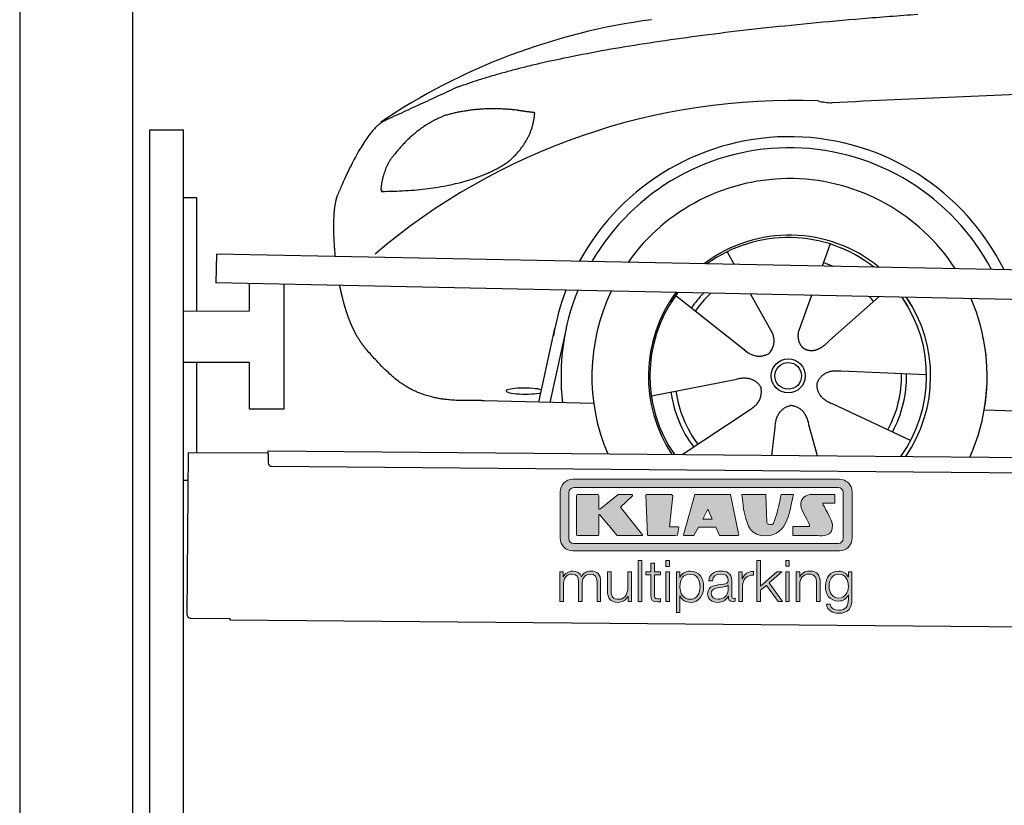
# Model space of a CAD drawing. Header units: millimetres. Extents: x -411 to 6777, y 0 to 6927.
# Tile 2 of 6: x 0 to 1744, y 4167 to 5557. Entities that reach past the tile are written whole.
import ezdxf

# ---------------------------------------------------------------- set-up
doc = ezdxf.new("R2010")
doc.units = ezdxf.units.MM
for name, color, linetype, lineweight in [('car', 10, 'Continuous', 25), ('Gebäude', 7, 'Continuous', 25), ('Logo', 7, 'Continuous', 25), ('Plattform', 7, 'Continuous', 25), ('Ständer hinten', 7, 'Continuous', 25)]:
    doc.layers.add(name, color=color, linetype=linetype, lineweight=lineweight)

# ---------------------------------------------------------------- blocks, each defined once
blk = doc.blocks.new('Car')
at = {"layer": 'car'}
for p, q in [((1387.8, 5172.9), (1373.9, 5133.4)), ((1205.6, 5157.5), (1218.3, 5135.1)), ((1115.3, 5079.5), (1234.9, 4986.6)), ((1247.9, 5082.9), (1286.5, 5014.6)), ((1355.6, 5081.6), (1336.7, 5027.7)), ((1474.8, 5080.2), (1388.7, 5002.7)), ((1336.7, 5027.7), (1333, 5017.3)), ((874.8, 4888.2), (902, 5019.1)), ((921.6, 5018.9), (894.3, 4887.9)), ((1197.4, 5015.7), (1244, 4979.5)), ((1560.8, 4942.7), (1409.5, 4947.7)), ((1073.7, 4901.5), (1222, 4931.8)), ((971.8, 4886.5), (777.5, 4889.9)), ((1533.6, 4826.5), (1395.8, 4889.2)), ((1129.1, 4797.7), (1245.3, 4876.5)), ((1663.4, 4881.6), (3712.4, 4847)), ((1287.8, 4797.8), (1293.4, 4847.4)), ((1369, 4797.8), (1353.3, 4852.4))]:
    blk.add_line(p, q, dxfattribs=at)
for radius in [30.1, 23.6]:
    blk.add_circle((1315.8, 4938.7), radius, dxfattribs=at)
for centre, radius, start, end in [((1224.9, 4455.6), 1122.3, 98.0395, 124.4377), ((1329.5, 4285.2), 1141.2, 88.2487, 130.916), ((1390.8, 5540.2), 117.4, 256.9855, 269.1884), ((1318, 4937.9), 424.2, 26.9197, 151.8432), ((1318, 4937.9), 404.6, 28.3768, 150.3862), ((1318, 4937.9), 350, 33.4585, 145.3045), ((1318, 4937.9), 250, 51.0494, 127.7135), ((1315.8, 4938.7), 245, 52.2371, 126.5259), ((1315.8, 4938.7), 209.6, 68.0621, 73.3995), ((1318, 4937.9), 424.2, 159.4632, 170.7471), ((1318, 4937.9), 404.6, 158.4572, 187.1619), ((1318, 4937.9), 350, 155.0104, 203.6179), ((1318, 4937.9), 350, 155.0104, 157.8717), ((1318, 4937.9), 250, 144.1237, 214.1037), ((1315.8, 4938.7), 245, 144.9266, 215.1376), ((1318, 4937.9), 250, 144.1237, 148.496), ((1315.8, 4938.7), 245, 143.5289, 148.0172), ((1315.8, 4938.7), 209.6, 136.2024, 145.3995), ((1315.8, 4938.7), 200.6, 133.7482, 145.5463), ((1315.8, 4938.7), 200.6, 41.6402, 44.9032), ((1315.8, 4938.7), 245, 30.7457, 35.1225), ((1315.8, 4938.7), 245, 324.9119, 35.1225), ((1318, 4937.9), 250, 30.267, 34.5277), ((1318, 4937.9), 250, 325.9458, 34.5277), ((1318, 4937.9), 350, 350.7505, 23.641), ((1318, 4937.9), 350, 336.4317, 11.924), ((1315.8, 4938.7), 200.6, 332.1152, 1.5463), ((1315.8, 4938.7), 209.6, 332.262, 1.3995), ((1315.8, 4938.7), 209.6, 188.262, 217.3995), ((1315.8, 4938.7), 200.6, 188.1152, 217.5463)]:
    blk.add_arc(centre, radius, start, end, dxfattribs=at)
blk.add_ellipse((850.1, 4907.6), major_axis=(33.6, 0), ratio=0.157274, start_param=0.513473, end_param=5.704241, dxfattribs=at)
for points, degree in [([(726.8, 5445), (962.6, 5533.8), (1539.1, 5581)], 2), ([(4697.8, 5537), (3821.2, 5557.3), (1389.1, 5422.9)], 2), ([(726.8, 5445), (593.1, 5381.9)], 1), ([(830.1, 5404.7), (762.4, 5411.8), (703.2, 5393.8)], 2), ([(703.2, 5393.8), (651.1, 5372.6), (613.5, 5322.3)], 2), ([(813.8, 5311.1), (859.4, 5348.5), (862.7, 5400.4)], 2), ([(862.7, 5400.4), (844.9, 5402.3), (830.1, 5404.7)], 2), ([(593.1, 5381.9), (558.7, 5358.8), (514.6, 5251.3)], 2), ([(613.5, 5322.3), (595.4, 5302.3), (591.1, 5261)], 2), ([(592.4, 5258.7), (737.1, 5260.6), (813.8, 5311.1)], 2), ([(514.6, 5251.3), (508.3, 5235.4), (506.5, 5206.9), (507.8, 5174.5), (511.5, 5142.7)], 4), ([(591.1, 5261), (594.4, 5260.8), (592.4, 5258.7)], 2), ([(1234.9, 4986.6), (1258.4, 4964.9), (1281.5, 4978.4)], 2), ([(1222, 4931.8), (1252.7, 4940.8), (1267.5, 4918.4)], 2), ([(1409.5, 4947.7), (1377.7, 4951.4), (1366.9, 4926.8)], 2), ([(1245.3, 4876.5), (1273.2, 4892.1), (1267.5, 4918.4)], 2), ([(1395.8, 4889.2), (1365.7, 4900), (1366.9, 4926.8)], 2), ([(1293.4, 4847.4), (1294.4, 4879.3), (1320.3, 4886.5)], 2), ([(1353.3, 4852.4), (1347, 4883.8), (1320.3, 4886.5)], 2)]:
    blk.add_open_spline(points, degree=degree, dxfattribs=at)
for points, degree, knots in [([(519.7, 5091.4), (520.6, 5087.2), (521.6, 5083), (522.5, 5078.8), (523.5, 5074.8), (527.2, 5060), (531.3, 5046.4), (535.8, 5033.9), (540.8, 5022.7)], 4, [0.4914944, 0.4914944, 0.4914944, 0.4914944, 0.4914944, 0.5422469, 0.5422469, 0.5422469, 0.5422469, 0.728655, 0.728655, 0.728655, 0.728655, 0.728655]), ([(540.4, 5023.4), (541.8, 5020.2), (543.3, 5017.1), (544.7, 5014.1), (546.2, 5011.3), (551.9, 5000.2), (558, 4990.9), (564.3, 4983), (570.9, 4975.6)], 4, [0.7288005, 0.7288005, 0.7288005, 0.7288005, 0.7288005, 0.7843928, 0.7843928, 0.7843928, 0.7843928, 1, 1, 1, 1, 1]), ([(1286.5, 5014.6), (1288.2, 5010.5), (1289.2, 5006.5), (1289.5, 5002.7), (1290.2, 4994.1), (1287.6, 4986), (1281.5, 4978.4)], 3, [0.2167758, 0.2167758, 0.2167758, 0.2167758, 0.4600873, 0.4600873, 0.4600873, 1, 1, 1, 1]), ([(1333, 5017.3), (1332.4, 5014.2), (1332.2, 5011.1), (1332.3, 5008.2), (1332.7, 5005.4), (1333.5, 4999.6), (1335.5, 4994.3), (1339.1, 4989.8), (1344, 4986.8)], 4, [0.3191838, 0.3191838, 0.3191838, 0.3191838, 0.3191838, 0.5438253, 0.5438253, 0.5438253, 0.5438253, 1, 1, 1, 1, 1]), ([(1388.7, 5002.7), (1388.7, 5002.7), (1388.7, 5002.7), (1388.7, 5002.7), (1388.7, 5002.7), (1379.7, 4992.8), (1369.1, 4982.8), (1354.9, 4980.3), (1344, 4986.8)], 4, [-0.000003, -0.000003, -0.000003, -0.000003, -0.000003, 0, 0, 0, 0, 1, 1, 1, 1, 1]), ([(777.5, 4889.9), (752.8, 4890.4), (697.2, 4886.3), (661, 4899.9), (617.2, 4924.6), (570.9, 4975.6)], 4, [0, 0, 0, 0, 0, 0.597866, 1, 1, 1, 1, 1])]:
    blk.add_open_spline(points, degree=degree, knots=knots, dxfattribs=at)
blk = doc.blocks.new('KLAUS')
at = {"layer": 'Logo'}
h = blk.add_hatch(color=8, dxfattribs=at)
h.dxf.hatch_style = 2
edge = h.paths.add_edge_path()
edge.add_spline(control_points=[(3.6, 29.09), (2.88, 29.09), (2.3, 28.51), (2.3, 27.8), (2.3, 27.8), (2.3, 16.11), (2.3, 16.11), (2.3, 15.39), (2.88, 14.81), (3.6, 14.81), (3.6, 14.81), (71.16, 14.81), (71.16, 14.81), (71.88, 14.81), (72.46, 15.39), (72.46, 16.11), (72.46, 16.11), (72.46, 27.8), (72.46, 27.8), (72.46, 28.51), (71.88, 29.09), (71.16, 29.09), (71.16, 29.09), (3.6, 29.09), (3.6, 29.09), (3.6, 29.09), (3.6, 29.09), (3.6, 29.09)], knot_values=[0, 0, 0, 0, 1, 1, 1, 2, 2, 2, 3, 3, 3, 4, 4, 4, 5, 5, 5, 6, 6, 6, 7, 7, 7, 8, 8, 8, 9, 9, 9, 9], degree=3, periodic=0)
edge = h.paths.add_edge_path()
edge.add_spline(control_points=[(3.35, 31.23), (3.35, 31.23), (71.47, 31.23), (71.47, 31.23), (73.26, 31.23), (74.71, 29.77), (74.71, 27.99), (74.71, 27.99), (74.71, 16.17), (74.71, 16.17), (74.71, 14.38), (73.26, 12.93), (71.47, 12.93), (71.47, 12.93), (3.35, 12.93), (3.35, 12.93), (1.56, 12.93), (0.11, 14.38), (0.11, 16.17), (0.11, 16.17), (0.11, 27.99), (0.11, 27.99), (0.11, 29.77), (1.56, 31.23), (3.35, 31.23), (3.35, 31.23), (3.35, 31.23), (3.35, 31.23)], knot_values=[0, 0, 0, 0, 1, 1, 1, 2, 2, 2, 3, 3, 3, 4, 4, 4, 5, 5, 5, 6, 6, 6, 7, 7, 7, 8, 8, 8, 9, 9, 9, 9], degree=3, periodic=0)
h = blk.add_hatch(color=8, dxfattribs=at)
h.dxf.hatch_style = 2
edge = h.paths.add_edge_path()
edge.add_spline(control_points=[(4.5, 27.33), (4.5, 27.33), (9.7, 27.33), (9.7, 27.33), (9.84, 27.33), (9.96, 27.22), (9.96, 27.08), (9.96, 27.08), (9.96, 23.69), (9.96, 23.69), (9.96, 23.69), (9.94, 23.64), (10.04, 23.59), (10.14, 23.53), (10.2, 23.57), (10.2, 23.57), (10.2, 23.57), (10.51, 23.75), (10.51, 23.75), (10.51, 23.75), (14.94, 27.33), (14.94, 27.33), (14.94, 27.33), (18.41, 27.33), (18.41, 27.33), (18.41, 27.33), (18.49, 27.33), (18.56, 27.2), (18.65, 27.04), (18.53, 26.91), (18.53, 26.91), (18.53, 26.91), (15.49, 24.11), (15.49, 24.11), (15.49, 24.11), (21.14, 17.06), (21.14, 17.06), (21.14, 17.06), (21.13, 16.91), (21.13, 16.91), (21.08, 16.84), (20.99, 16.82), (20.99, 16.82), (20.99, 16.82), (14.7, 16.82), (14.7, 16.82), (14.7, 16.82), (10.26, 22.17), (10.26, 22.17), (10.26, 22.17), (10.19, 22.24), (10.08, 22.21), (9.97, 22.18), (9.96, 22.11), (9.96, 22.11), (9.96, 22.11), (9.96, 17.08), (9.96, 17.08), (9.96, 16.94), (9.84, 16.82), (9.7, 16.82), (9.7, 16.82), (4.5, 16.82), (4.5, 16.82), (4.36, 16.82), (4.25, 16.94), (4.25, 17.08), (4.25, 17.08), (4.25, 27.08), (4.25, 27.08), (4.25, 27.22), (4.36, 27.33), (4.5, 27.33), (4.5, 27.33), (4.5, 27.33), (4.5, 27.33)], knot_values=[0, 0, 0, 0, 1, 1, 1, 2, 2, 2, 3, 3, 3, 4, 4, 4, 5, 5, 5, 6, 6, 6, 7, 7, 7, 8, 8, 8, 9, 9, 9, 10, 10, 10, 11, 11, 11, 12, 12, 12, 13, 13, 13, 14, 14, 14, 15, 15, 15, 16, 16, 16, 17, 17, 17, 18, 18, 18, 19, 19, 19, 20, 20, 20, 21, 21, 21, 22, 22, 22, 23, 23, 23, 24, 24, 24, 25, 25, 25, 25], degree=3, periodic=0)
h = blk.add_hatch(color=8, dxfattribs=at)
h.dxf.hatch_style = 2
h.paths.add_polyline_path([(22.42, 17.06), (21.97, 27.15), (22.24, 27.33), (28.55, 27.33), (28.86, 26.97), (28.01, 19.08), (30.26, 19.07), (30.44, 18.95), (30.08, 16.95), (29.49, 16.82), (22.6, 16.82)])
h = blk.add_hatch(color=8, dxfattribs=at)
h.paths.add_polyline_path([(36.52, 21.01), (38.93, 21.01), (37.87, 23.57)])
h.paths.add_polyline_path([(34.52, 27.33), (43.65, 27.33), (45.76, 16.94), (45.57, 16.82), (40.83, 16.82), (39.89, 18.95), (35.42, 18.95), (34.27, 16.82), (31.78, 16.82), (31.66, 17)])
h = blk.add_hatch(color=8, dxfattribs=at)
h.dxf.hatch_style = 2
edge = h.paths.add_edge_path()
edge.add_spline(control_points=[(52.69, 27.32), (52.69, 27.32), (52.88, 20.14), (52.88, 20.14), (53.01, 19.89), (53.2, 19.77), (53.43, 19.71), (53.91, 19.59), (54.43, 19.57), (54.64, 20.03), (55.23, 21.34), (56.27, 25.45), (56.6, 27.33), (56.6, 27.33), (59.77, 27.33), (59.77, 27.33), (58.77, 23.9), (58.56, 16.82), (52.63, 16.76), (48.72, 16.72), (48.01, 19.35), (47.27, 22.24), (46.89, 23.68), (46.54, 27.33), (46.54, 27.33), (46.54, 27.33), (52.69, 27.32), (52.69, 27.32), (52.69, 27.32), (52.69, 27.32), (52.69, 27.32)], knot_values=[0, 0, 0, 0, 1, 1, 1, 2, 2, 2, 3, 3, 3, 4, 4, 4, 5, 5, 5, 6, 6, 6, 7, 7, 7, 8, 8, 8, 9, 9, 9, 10, 10, 10, 10], degree=3, periodic=0)
h = blk.add_hatch(color=8, dxfattribs=at)
h.dxf.hatch_style = 2
edge = h.paths.add_edge_path()
edge.add_spline(control_points=[(64.46, 27.33), (64.46, 27.33), (70.31, 27.33), (70.31, 27.33), (70.31, 26.52), (70.31, 26.02), (70.31, 25.12), (70.31, 25.12), (67.3, 25.12), (67.3, 25.12), (67.24, 25.04), (67.25, 25.11), (67.25, 24.91), (67.25, 24.88), (69.73, 20.38), (69.73, 19.57), (69.73, 16.4), (67.22, 16.81), (65.9, 16.82), (65.9, 16.82), (59.59, 16.82), (59.59, 16.82), (59.59, 17.76), (59.59, 18.23), (59.59, 19.14), (59.59, 19.14), (63.75, 19.14), (63.75, 19.14), (63.82, 19.22), (63.81, 19.11), (63.81, 19.31), (63.81, 20.32), (61.58, 23.06), (61.58, 24.63), (61.58, 26.33), (62.83, 27.34), (64.46, 27.33), (64.46, 27.33), (64.46, 27.33), (64.46, 27.33)], knot_values=[0, 0, 0, 0, 1, 1, 1, 2, 2, 2, 3, 3, 3, 4, 4, 4, 5, 5, 5, 6, 6, 6, 7, 7, 7, 8, 8, 8, 9, 9, 9, 10, 10, 10, 11, 11, 11, 12, 12, 12, 13, 13, 13, 13], degree=3, periodic=0)
h = blk.add_hatch(color=30, dxfattribs=at)
h.dxf.hatch_style = 2
h.paths.add_polyline_path([(20.07, 0), (20.99, 0), (20.99, 10.45), (20.07, 10.45)])
h = blk.add_hatch(color=30, dxfattribs=at)
h.paths.add_polyline_path([(27.1, 0), (28.03, 0), (28.03, 7.55), (27.1, 7.55)])
h.paths.add_polyline_path([(27.1, 8.98), (28.03, 8.98), (28.03, 10.45), (27.1, 10.45)])
h = blk.add_hatch(color=30, dxfattribs=at)
h.dxf.hatch_style = 2
h.paths.add_polyline_path([(50.4, 0), (51.32, 0), (51.32, 2.87), (52.82, 4.11), (55.8, 0), (56.96, 0), (53.52, 4.76), (56.74, 7.55), (55.51, 7.55), (51.32, 3.89), (51.32, 10.45), (50.4, 10.45)])
h = blk.add_hatch(color=30, dxfattribs=at)
h.paths.add_polyline_path([(57.74, 0), (58.66, 0), (58.66, 7.55), (57.74, 7.55)])
h.paths.add_polyline_path([(57.74, 8.98), (58.66, 8.98), (58.66, 10.45), (57.74, 10.45)])
h = blk.add_hatch(color=30, dxfattribs=at)
h.dxf.hatch_style = 2
edge = h.paths.add_edge_path()
edge.add_spline(control_points=[(0, 0), (0, 0), (0.92, 0), (0.92, 0), (0.92, 0), (0.92, 4.22), (0.92, 4.22), (0.94, 5.8), (1.58, 7), (3.18, 7), (4.35, 7), (4.77, 6.15), (4.76, 5.12), (4.76, 5.12), (4.76, 0), (4.76, 0), (4.76, 0), (5.68, 0), (5.68, 0), (5.68, 0), (5.68, 4.27), (5.68, 4.27), (5.68, 5.68), (6.14, 7), (7.73, 7), (9.05, 7), (9.52, 6.32), (9.52, 5.08), (9.52, 5.08), (9.52, 0), (9.52, 0), (9.52, 0), (10.44, 0), (10.44, 0), (10.44, 0), (10.44, 5.12), (10.44, 5.12), (10.44, 6.91), (9.59, 7.77), (7.94, 7.77), (6.94, 7.77), (5.99, 7.29), (5.54, 6.3), (5.26, 7.29), (4.36, 7.77), (3.37, 7.77), (2.17, 7.77), (1.38, 7.19), (0.89, 6.28), (0.89, 6.28), (0.85, 6.28), (0.85, 6.28), (0.85, 6.28), (0.85, 7.55), (0.85, 7.55), (0.85, 7.55), (0, 7.55), (0, 7.55), (0, 7.55), (0, 0), (0, 0), (0, 0), (0, 0), (0, 0)], knot_values=[0, 0, 0, 0, 1, 1, 1, 2, 2, 2, 3, 3, 3, 4, 4, 4, 5, 5, 5, 6, 6, 6, 7, 7, 7, 8, 8, 8, 9, 9, 9, 10, 10, 10, 11, 11, 11, 12, 12, 12, 13, 13, 13, 14, 14, 14, 15, 15, 15, 16, 16, 16, 17, 17, 17, 18, 18, 18, 19, 19, 19, 20, 20, 20, 21, 21, 21, 21], degree=3, periodic=0)
h = blk.add_hatch(color=30, dxfattribs=at)
h.dxf.hatch_style = 2
edge = h.paths.add_edge_path()
edge.add_spline(control_points=[(18.31, 7.55), (18.31, 7.55), (17.39, 7.55), (17.39, 7.55), (17.39, 7.55), (17.39, 3.59), (17.39, 3.59), (17.39, 2.05), (16.7, 0.56), (15.12, 0.56), (13.66, 0.56), (13.15, 1.27), (13.1, 2.64), (13.1, 2.64), (13.1, 7.55), (13.1, 7.55), (13.1, 7.55), (12.18, 7.55), (12.18, 7.55), (12.18, 7.55), (12.18, 2.65), (12.18, 2.65), (12.18, 0.89), (12.93, -0.22), (14.83, -0.22), (15.96, -0.22), (16.95, 0.35), (17.44, 1.36), (17.44, 1.36), (17.47, 1.36), (17.47, 1.36), (17.47, 1.36), (17.47, 0), (17.47, 0), (17.47, 0), (18.31, 0), (18.31, 0), (18.31, 0), (18.31, 7.55), (18.31, 7.55), (18.31, 7.55), (18.31, 7.55), (18.31, 7.55)], knot_values=[0, 0, 0, 0, 1, 1, 1, 2, 2, 2, 3, 3, 3, 4, 4, 4, 5, 5, 5, 6, 6, 6, 7, 7, 7, 8, 8, 8, 9, 9, 9, 10, 10, 10, 11, 11, 11, 12, 12, 12, 13, 13, 13, 14, 14, 14, 14], degree=3, periodic=0)
h = blk.add_hatch(color=30, dxfattribs=at)
h.dxf.hatch_style = 2
edge = h.paths.add_edge_path()
edge.add_spline(control_points=[(24.22, 9.82), (24.22, 9.82), (23.3, 9.82), (23.3, 9.82), (23.3, 9.82), (23.3, 7.55), (23.3, 7.55), (23.3, 7.55), (21.98, 7.55), (21.98, 7.55), (21.98, 7.55), (21.98, 6.78), (21.98, 6.78), (21.98, 6.78), (23.3, 6.78), (23.3, 6.78), (23.3, 6.78), (23.3, 1.61), (23.3, 1.61), (23.28, 0.32), (23.71, -0.09), (24.94, -0.09), (25.22, -0.09), (25.48, -0.06), (25.76, -0.06), (25.76, -0.06), (25.76, 0.73), (25.76, 0.73), (25.5, 0.7), (25.23, 0.69), (24.97, 0.69), (24.31, 0.73), (24.22, 1.08), (24.22, 1.68), (24.22, 1.68), (24.22, 6.78), (24.22, 6.78), (24.22, 6.78), (25.76, 6.78), (25.76, 6.78), (25.76, 6.78), (25.76, 7.55), (25.76, 7.55), (25.76, 7.55), (24.22, 7.55), (24.22, 7.55), (24.22, 7.55), (24.22, 9.82), (24.22, 9.82), (24.22, 9.82), (24.22, 9.82), (24.22, 9.82)], knot_values=[0, 0, 0, 0, 1, 1, 1, 2, 2, 2, 3, 3, 3, 4, 4, 4, 5, 5, 5, 6, 6, 6, 7, 7, 7, 8, 8, 8, 9, 9, 9, 10, 10, 10, 11, 11, 11, 12, 12, 12, 13, 13, 13, 14, 14, 14, 15, 15, 15, 16, 16, 16, 17, 17, 17, 17], degree=3, periodic=0)
h = blk.add_hatch(color=30, dxfattribs=at)
edge = h.paths.add_edge_path()
edge.add_spline(control_points=[(35.84, 3.78), (35.84, 2.21), (35.12, 0.56), (33.37, 0.56), (31.4, 0.56), (30.72, 2.21), (30.72, 3.78), (30.72, 5.49), (31.33, 7), (33.37, 7), (35.12, 7), (35.84, 5.34), (35.84, 3.78), (35.84, 3.78), (35.84, 3.78), (35.84, 3.78)], knot_values=[0, 0, 0, 0, 1, 1, 1, 2, 2, 2, 3, 3, 3, 4, 4, 4, 5, 5, 5, 5], degree=3, periodic=0)
edge = h.paths.add_edge_path()
edge.add_spline(control_points=[(29.79, -2.8), (29.79, -2.8), (30.72, -2.8), (30.72, -2.8), (30.72, -2.8), (30.72, 1.43), (30.72, 1.43), (30.72, 1.43), (30.74, 1.43), (30.74, 1.43), (31.14, 0.35), (32.24, -0.22), (33.37, -0.22), (35.66, -0.22), (36.76, 1.64), (36.76, 3.78), (36.76, 5.91), (35.66, 7.77), (33.37, 7.77), (32.15, 7.77), (31.1, 7.14), (30.67, 6.12), (30.67, 6.12), (30.64, 6.12), (30.64, 6.12), (30.64, 6.12), (30.64, 7.55), (30.64, 7.55), (30.64, 7.55), (29.79, 7.55), (29.79, 7.55), (29.79, 7.55), (29.79, -2.8), (29.79, -2.8), (29.79, -2.8), (29.79, -2.8), (29.79, -2.8)], knot_values=[0, 0, 0, 0, 1, 1, 1, 2, 2, 2, 3, 3, 3, 4, 4, 4, 5, 5, 5, 6, 6, 6, 7, 7, 7, 8, 8, 8, 9, 9, 9, 10, 10, 10, 11, 11, 11, 12, 12, 12, 12], degree=3, periodic=0)
h = blk.add_hatch(color=30, dxfattribs=at)
edge = h.paths.add_edge_path()
edge.add_spline(control_points=[(43.03, 2.93), (43.04, 1.45), (41.8, 0.56), (40.39, 0.56), (39.53, 0.56), (38.71, 1.13), (38.71, 2.05), (38.71, 3.53), (40.66, 3.51), (42.22, 3.79), (42.47, 3.84), (42.88, 3.91), (43, 4.13), (43, 4.13), (43.03, 4.13), (43.03, 4.13), (43.03, 4.13), (43.03, 2.93), (43.03, 2.93), (43.03, 2.93), (43.03, 2.93), (43.03, 2.93)], knot_values=[0, 0, 0, 0, 1, 1, 1, 2, 2, 2, 3, 3, 3, 4, 4, 4, 5, 5, 5, 6, 6, 6, 7, 7, 7, 7], degree=3, periodic=0)
edge = h.paths.add_edge_path()
edge.add_spline(control_points=[(39.03, 5.24), (39.06, 6.47), (39.91, 7), (41.05, 7), (42.14, 7), (43.03, 6.69), (43.03, 5.45), (43.03, 4.61), (42.6, 4.51), (41.84, 4.42), (39.85, 4.19), (37.79, 4.11), (37.79, 1.99), (37.79, 0.47), (38.93, -0.22), (40.32, -0.22), (41.77, -0.22), (42.43, 0.34), (43.07, 1.32), (43.07, 1.32), (43.1, 1.32), (43.1, 1.32), (43.1, 0.53), (43.25, 0), (44.19, 0), (44.43, 0), (44.58, 0.01), (44.79, 0.06), (44.79, 0.06), (44.79, 0.83), (44.79, 0.83), (44.71, 0.81), (44.6, 0.78), (44.49, 0.78), (44.13, 0.78), (43.95, 0.98), (43.95, 1.33), (43.95, 1.33), (43.95, 5.34), (43.95, 5.34), (43.95, 7.36), (42.5, 7.77), (41.17, 7.77), (39.44, 7.77), (38.2, 7.01), (38.11, 5.24), (38.11, 5.24), (39.03, 5.24), (39.03, 5.24), (39.03, 5.24), (39.03, 5.24), (39.03, 5.24)], knot_values=[0, 0, 0, 0, 1, 1, 1, 2, 2, 2, 3, 3, 3, 4, 4, 4, 5, 5, 5, 6, 6, 6, 7, 7, 7, 8, 8, 8, 9, 9, 9, 10, 10, 10, 11, 11, 11, 12, 12, 12, 13, 13, 13, 14, 14, 14, 15, 15, 15, 16, 16, 16, 17, 17, 17, 17], degree=3, periodic=0)
h = blk.add_hatch(color=30, dxfattribs=at)
h.dxf.hatch_style = 2
edge = h.paths.add_edge_path()
edge.add_spline(control_points=[(45.79, 0), (45.79, 0), (46.71, 0), (46.71, 0), (46.71, 0), (46.71, 4.03), (46.71, 4.03), (46.71, 5.59), (47.85, 6.82), (49.52, 6.73), (49.52, 6.73), (49.52, 7.66), (49.52, 7.66), (48.16, 7.72), (47.14, 7), (46.67, 5.78), (46.67, 5.78), (46.64, 5.78), (46.64, 5.78), (46.64, 5.78), (46.64, 7.55), (46.64, 7.55), (46.64, 7.55), (45.79, 7.55), (45.79, 7.55), (45.79, 7.55), (45.79, 0), (45.79, 0), (45.79, 0), (45.79, 0), (45.79, 0)], knot_values=[0, 0, 0, 0, 1, 1, 1, 2, 2, 2, 3, 3, 3, 4, 4, 4, 5, 5, 5, 6, 6, 6, 7, 7, 7, 8, 8, 8, 9, 9, 9, 10, 10, 10, 10], degree=3, periodic=0)
h = blk.add_hatch(color=30, dxfattribs=at)
h.dxf.hatch_style = 2
edge = h.paths.add_edge_path()
edge.add_spline(control_points=[(60.41, 0), (60.41, 0), (61.33, 0), (61.33, 0), (61.33, 0), (61.33, 4.41), (61.33, 4.41), (61.36, 5.89), (62.24, 7), (63.7, 7), (65.2, 7), (65.62, 6.02), (65.62, 4.71), (65.62, 4.71), (65.62, 0), (65.62, 0), (65.62, 0), (66.54, 0), (66.54, 0), (66.54, 0), (66.54, 4.86), (66.54, 4.86), (66.54, 6.66), (65.9, 7.77), (63.78, 7.77), (62.71, 7.77), (61.7, 7.16), (61.36, 6.25), (61.36, 6.25), (61.33, 6.25), (61.33, 6.25), (61.33, 6.25), (61.33, 7.55), (61.33, 7.55), (61.33, 7.55), (60.41, 7.55), (60.41, 7.55), (60.41, 7.55), (60.41, 0), (60.41, 0), (60.41, 0), (60.41, 0), (60.41, 0)], knot_values=[0, 0, 0, 0, 1, 1, 1, 2, 2, 2, 3, 3, 3, 4, 4, 4, 5, 5, 5, 6, 6, 6, 7, 7, 7, 8, 8, 8, 9, 9, 9, 10, 10, 10, 11, 11, 11, 12, 12, 12, 13, 13, 13, 14, 14, 14, 14], degree=3, periodic=0)
h = blk.add_hatch(color=30, dxfattribs=at)
edge = h.paths.add_edge_path()
edge.add_spline(control_points=[(71.32, 0.86), (69.62, 0.86), (68.83, 2.34), (68.83, 3.86), (68.83, 5.43), (69.56, 7), (71.32, 7), (73.06, 7), (73.75, 5.34), (73.75, 3.86), (73.75, 2.33), (72.91, 0.86), (71.32, 0.86), (71.32, 0.86), (71.32, 0.86), (71.32, 0.86)], knot_values=[0, 0, 0, 0, 1, 1, 1, 2, 2, 2, 3, 3, 3, 4, 4, 4, 5, 5, 5, 5], degree=3, periodic=0)
edge = h.paths.add_edge_path()
edge.add_spline(control_points=[(74.67, 7.55), (74.67, 7.55), (73.75, 7.55), (73.75, 7.55), (73.75, 7.55), (73.75, 6.25), (73.75, 6.25), (73.75, 6.25), (73.72, 6.25), (73.72, 6.25), (73.35, 7.09), (72.41, 7.77), (71.32, 7.77), (69.13, 7.77), (67.9, 6.05), (67.9, 3.97), (67.9, 1.82), (68.9, 0.09), (71.32, 0.09), (72.4, 0.09), (73.29, 0.72), (73.72, 1.64), (73.72, 1.64), (73.75, 1.64), (73.75, 1.64), (73.75, 1.64), (73.75, 0.61), (73.75, 0.61), (73.75, -1.23), (73.01, -2.24), (71.32, -2.24), (70.29, -2.24), (69.31, -1.85), (69.1, -0.73), (69.1, -0.73), (68.18, -0.73), (68.18, -0.73), (68.31, -2.34), (69.81, -3.02), (71.32, -3.02), (73.79, -3.02), (74.65, -1.64), (74.67, 0.61), (74.67, 0.61), (74.67, 7.55), (74.67, 7.55), (74.67, 7.55), (74.67, 7.55), (74.67, 7.55)], knot_values=[0, 0, 0, 0, 1, 1, 1, 2, 2, 2, 3, 3, 3, 4, 4, 4, 5, 5, 5, 6, 6, 6, 7, 7, 7, 8, 8, 8, 9, 9, 9, 10, 10, 10, 11, 11, 11, 12, 12, 12, 13, 13, 13, 14, 14, 14, 15, 15, 15, 16, 16, 16, 16], degree=3, periodic=0)
at = {"layer": 'Logo', "lineweight": 0}
for points in [[(22.42, 17.06), (21.97, 27.15), (22.24, 27.33), (28.55, 27.33), (28.86, 26.97), (28.01, 19.08), (30.26, 19.07), (30.44, 18.95), (30.08, 16.95), (29.49, 16.82), (22.6, 16.82), (22.42, 17.06), (22.42, 17.06)], [(34.52, 27.33), (43.65, 27.33), (45.76, 16.94), (45.57, 16.82), (40.83, 16.82), (39.89, 18.95), (35.42, 18.95), (34.27, 16.82), (31.78, 16.82), (31.66, 17), (34.52, 27.33), (34.52, 27.33)], [(36.52, 21.01), (38.93, 21.01), (37.87, 23.57), (36.52, 21.01), (36.52, 21.01)], [(20.07, 0), (20.99, 0), (20.99, 10.45), (20.07, 10.45), (20.07, 0), (20.07, 0)], [(27.1, 8.98), (28.03, 8.98), (28.03, 10.45), (27.1, 10.45), (27.1, 8.98), (27.1, 8.98)], [(50.4, 0), (51.32, 0), (51.32, 2.87), (52.82, 4.11), (55.8, 0), (56.96, 0), (53.52, 4.76), (56.74, 7.55), (55.51, 7.55), (51.32, 3.89), (51.32, 10.45), (50.4, 10.45), (50.4, 0), (50.4, 0)], [(57.74, 8.98), (58.66, 8.98), (58.66, 10.45), (57.74, 10.45), (57.74, 8.98), (57.74, 8.98)], [(27.1, 0), (28.03, 0), (28.03, 7.55), (27.1, 7.55), (27.1, 0), (27.1, 0)], [(57.74, 0), (58.66, 0), (58.66, 7.55), (57.74, 7.55), (57.74, 0), (57.74, 0)]]:
    blk.add_lwpolyline(points, dxfattribs=at)
for points, knots in [([(3.35, 31.23), (3.35, 31.23), (71.47, 31.23), (71.47, 31.23), (73.26, 31.23), (74.71, 29.77), (74.71, 27.99), (74.71, 27.99), (74.71, 16.17), (74.71, 16.17), (74.71, 14.38), (73.26, 12.93), (71.47, 12.93), (71.47, 12.93), (3.35, 12.93), (3.35, 12.93), (1.56, 12.93), (0.11, 14.38), (0.11, 16.17), (0.11, 16.17), (0.11, 27.99), (0.11, 27.99), (0.11, 29.77), (1.56, 31.23), (3.35, 31.23), (3.35, 31.23), (3.35, 31.23), (3.35, 31.23)], [0, 0, 0, 0, 1, 1, 1, 2, 2, 2, 3, 3, 3, 4, 4, 4, 5, 5, 5, 6, 6, 6, 7, 7, 7, 8, 8, 8, 9, 9, 9, 9]), ([(3.6, 29.09), (2.88, 29.09), (2.3, 28.51), (2.3, 27.8), (2.3, 27.8), (2.3, 16.11), (2.3, 16.11), (2.3, 15.39), (2.88, 14.81), (3.6, 14.81), (3.6, 14.81), (71.16, 14.81), (71.16, 14.81), (71.88, 14.81), (72.46, 15.39), (72.46, 16.11), (72.46, 16.11), (72.46, 27.8), (72.46, 27.8), (72.46, 28.51), (71.88, 29.09), (71.16, 29.09), (71.16, 29.09), (3.6, 29.09), (3.6, 29.09), (3.6, 29.09), (3.6, 29.09), (3.6, 29.09)], [0, 0, 0, 0, 1, 1, 1, 2, 2, 2, 3, 3, 3, 4, 4, 4, 5, 5, 5, 6, 6, 6, 7, 7, 7, 8, 8, 8, 9, 9, 9, 9]), ([(4.5, 27.33), (4.5, 27.33), (9.7, 27.33), (9.7, 27.33), (9.84, 27.33), (9.96, 27.22), (9.96, 27.08), (9.96, 27.08), (9.96, 23.69), (9.96, 23.69), (9.96, 23.69), (9.94, 23.64), (10.04, 23.59), (10.14, 23.53), (10.2, 23.57), (10.2, 23.57), (10.2, 23.57), (10.51, 23.75), (10.51, 23.75), (10.51, 23.75), (14.94, 27.33), (14.94, 27.33), (14.94, 27.33), (18.41, 27.33), (18.41, 27.33), (18.41, 27.33), (18.49, 27.33), (18.56, 27.2), (18.65, 27.04), (18.53, 26.91), (18.53, 26.91), (18.53, 26.91), (15.49, 24.11), (15.49, 24.11), (15.49, 24.11), (21.14, 17.06), (21.14, 17.06), (21.14, 17.06), (21.13, 16.91), (21.13, 16.91), (21.08, 16.84), (20.99, 16.82), (20.99, 16.82), (20.99, 16.82), (14.7, 16.82), (14.7, 16.82), (14.7, 16.82), (10.26, 22.17), (10.26, 22.17), (10.26, 22.17), (10.19, 22.24), (10.08, 22.21), (9.97, 22.18), (9.96, 22.11), (9.96, 22.11), (9.96, 22.11), (9.96, 17.08), (9.96, 17.08), (9.96, 16.94), (9.84, 16.82), (9.7, 16.82), (9.7, 16.82), (4.5, 16.82), (4.5, 16.82), (4.36, 16.82), (4.25, 16.94), (4.25, 17.08), (4.25, 17.08), (4.25, 27.08), (4.25, 27.08), (4.25, 27.22), (4.36, 27.33), (4.5, 27.33), (4.5, 27.33), (4.5, 27.33), (4.5, 27.33)], [0, 0, 0, 0, 1, 1, 1, 2, 2, 2, 3, 3, 3, 4, 4, 4, 5, 5, 5, 6, 6, 6, 7, 7, 7, 8, 8, 8, 9, 9, 9, 10, 10, 10, 11, 11, 11, 12, 12, 12, 13, 13, 13, 14, 14, 14, 15, 15, 15, 16, 16, 16, 17, 17, 17, 18, 18, 18, 19, 19, 19, 20, 20, 20, 21, 21, 21, 22, 22, 22, 23, 23, 23, 24, 24, 24, 25, 25, 25, 25]), ([(52.69, 27.32), (52.69, 27.32), (52.88, 20.14), (52.88, 20.14), (53.01, 19.89), (53.2, 19.77), (53.43, 19.71), (53.91, 19.59), (54.43, 19.57), (54.64, 20.03), (55.23, 21.34), (56.27, 25.45), (56.6, 27.33), (56.6, 27.33), (59.77, 27.33), (59.77, 27.33), (58.77, 23.9), (58.56, 16.82), (52.63, 16.76), (48.72, 16.72), (48.01, 19.35), (47.27, 22.24), (46.89, 23.68), (46.54, 27.33), (46.54, 27.33), (46.54, 27.33), (52.69, 27.32), (52.69, 27.32), (52.69, 27.32), (52.69, 27.32), (52.69, 27.32)], [0, 0, 0, 0, 1, 1, 1, 2, 2, 2, 3, 3, 3, 4, 4, 4, 5, 5, 5, 6, 6, 6, 7, 7, 7, 8, 8, 8, 9, 9, 9, 10, 10, 10, 10]), ([(64.46, 27.33), (64.46, 27.33), (70.31, 27.33), (70.31, 27.33), (70.31, 26.52), (70.31, 26.02), (70.31, 25.12), (70.31, 25.12), (67.3, 25.12), (67.3, 25.12), (67.24, 25.04), (67.25, 25.11), (67.25, 24.91), (67.25, 24.88), (69.73, 20.38), (69.73, 19.57), (69.73, 16.4), (67.22, 16.81), (65.9, 16.82), (65.9, 16.82), (59.59, 16.82), (59.59, 16.82), (59.59, 17.76), (59.59, 18.23), (59.59, 19.14), (59.59, 19.14), (63.75, 19.14), (63.75, 19.14), (63.82, 19.22), (63.81, 19.11), (63.81, 19.31), (63.81, 20.32), (61.58, 23.06), (61.58, 24.63), (61.58, 26.33), (62.83, 27.34), (64.46, 27.33), (64.46, 27.33), (64.46, 27.33), (64.46, 27.33)], [0, 0, 0, 0, 1, 1, 1, 2, 2, 2, 3, 3, 3, 4, 4, 4, 5, 5, 5, 6, 6, 6, 7, 7, 7, 8, 8, 8, 9, 9, 9, 10, 10, 10, 11, 11, 11, 12, 12, 12, 13, 13, 13, 13]), ([(0, 0), (0, 0), (0.92, 0), (0.92, 0), (0.92, 0), (0.92, 4.22), (0.92, 4.22), (0.94, 5.8), (1.58, 7), (3.18, 7), (4.35, 7), (4.77, 6.15), (4.76, 5.12), (4.76, 5.12), (4.76, 0), (4.76, 0), (4.76, 0), (5.68, 0), (5.68, 0), (5.68, 0), (5.68, 4.27), (5.68, 4.27), (5.68, 5.68), (6.14, 7), (7.73, 7), (9.05, 7), (9.52, 6.32), (9.52, 5.08), (9.52, 5.08), (9.52, 0), (9.52, 0), (9.52, 0), (10.44, 0), (10.44, 0), (10.44, 0), (10.44, 5.12), (10.44, 5.12), (10.44, 6.91), (9.59, 7.77), (7.94, 7.77), (6.94, 7.77), (5.99, 7.29), (5.54, 6.3), (5.26, 7.29), (4.36, 7.77), (3.37, 7.77), (2.17, 7.77), (1.38, 7.19), (0.89, 6.28), (0.89, 6.28), (0.85, 6.28), (0.85, 6.28), (0.85, 6.28), (0.85, 7.55), (0.85, 7.55), (0.85, 7.55), (0, 7.55), (0, 7.55), (0, 7.55), (0, 0), (0, 0), (0, 0), (0, 0), (0, 0)], [0, 0, 0, 0, 1, 1, 1, 2, 2, 2, 3, 3, 3, 4, 4, 4, 5, 5, 5, 6, 6, 6, 7, 7, 7, 8, 8, 8, 9, 9, 9, 10, 10, 10, 11, 11, 11, 12, 12, 12, 13, 13, 13, 14, 14, 14, 15, 15, 15, 16, 16, 16, 17, 17, 17, 18, 18, 18, 19, 19, 19, 20, 20, 20, 21, 21, 21, 21]), ([(18.31, 7.55), (18.31, 7.55), (17.39, 7.55), (17.39, 7.55), (17.39, 7.55), (17.39, 3.59), (17.39, 3.59), (17.39, 2.05), (16.7, 0.56), (15.12, 0.56), (13.66, 0.56), (13.15, 1.27), (13.1, 2.64), (13.1, 2.64), (13.1, 7.55), (13.1, 7.55), (13.1, 7.55), (12.18, 7.55), (12.18, 7.55), (12.18, 7.55), (12.18, 2.65), (12.18, 2.65), (12.18, 0.89), (12.93, -0.22), (14.83, -0.22), (15.96, -0.22), (16.95, 0.35), (17.44, 1.36), (17.44, 1.36), (17.47, 1.36), (17.47, 1.36), (17.47, 1.36), (17.47, 0), (17.47, 0), (17.47, 0), (18.31, 0), (18.31, 0), (18.31, 0), (18.31, 7.55), (18.31, 7.55), (18.31, 7.55), (18.31, 7.55), (18.31, 7.55)], [0, 0, 0, 0, 1, 1, 1, 2, 2, 2, 3, 3, 3, 4, 4, 4, 5, 5, 5, 6, 6, 6, 7, 7, 7, 8, 8, 8, 9, 9, 9, 10, 10, 10, 11, 11, 11, 12, 12, 12, 13, 13, 13, 14, 14, 14, 14]), ([(24.22, 9.82), (24.22, 9.82), (23.3, 9.82), (23.3, 9.82), (23.3, 9.82), (23.3, 7.55), (23.3, 7.55), (23.3, 7.55), (21.98, 7.55), (21.98, 7.55), (21.98, 7.55), (21.98, 6.78), (21.98, 6.78), (21.98, 6.78), (23.3, 6.78), (23.3, 6.78), (23.3, 6.78), (23.3, 1.61), (23.3, 1.61), (23.28, 0.32), (23.71, -0.09), (24.94, -0.09), (25.22, -0.09), (25.48, -0.06), (25.76, -0.06), (25.76, -0.06), (25.76, 0.73), (25.76, 0.73), (25.5, 0.7), (25.23, 0.69), (24.97, 0.69), (24.31, 0.73), (24.22, 1.08), (24.22, 1.68), (24.22, 1.68), (24.22, 6.78), (24.22, 6.78), (24.22, 6.78), (25.76, 6.78), (25.76, 6.78), (25.76, 6.78), (25.76, 7.55), (25.76, 7.55), (25.76, 7.55), (24.22, 7.55), (24.22, 7.55), (24.22, 7.55), (24.22, 9.82), (24.22, 9.82), (24.22, 9.82), (24.22, 9.82), (24.22, 9.82)], [0, 0, 0, 0, 1, 1, 1, 2, 2, 2, 3, 3, 3, 4, 4, 4, 5, 5, 5, 6, 6, 6, 7, 7, 7, 8, 8, 8, 9, 9, 9, 10, 10, 10, 11, 11, 11, 12, 12, 12, 13, 13, 13, 14, 14, 14, 15, 15, 15, 16, 16, 16, 17, 17, 17, 17]), ([(29.79, -2.8), (29.79, -2.8), (30.72, -2.8), (30.72, -2.8), (30.72, -2.8), (30.72, 1.43), (30.72, 1.43), (30.72, 1.43), (30.74, 1.43), (30.74, 1.43), (31.14, 0.35), (32.24, -0.22), (33.37, -0.22), (35.66, -0.22), (36.76, 1.64), (36.76, 3.78), (36.76, 5.91), (35.66, 7.77), (33.37, 7.77), (32.15, 7.77), (31.1, 7.14), (30.67, 6.12), (30.67, 6.12), (30.64, 6.12), (30.64, 6.12), (30.64, 6.12), (30.64, 7.55), (30.64, 7.55), (30.64, 7.55), (29.79, 7.55), (29.79, 7.55), (29.79, 7.55), (29.79, -2.8), (29.79, -2.8), (29.79, -2.8), (29.79, -2.8), (29.79, -2.8)], [0, 0, 0, 0, 1, 1, 1, 2, 2, 2, 3, 3, 3, 4, 4, 4, 5, 5, 5, 6, 6, 6, 7, 7, 7, 8, 8, 8, 9, 9, 9, 10, 10, 10, 11, 11, 11, 12, 12, 12, 12]), ([(39.03, 5.24), (39.06, 6.47), (39.91, 7), (41.05, 7), (42.14, 7), (43.03, 6.69), (43.03, 5.45), (43.03, 4.61), (42.6, 4.51), (41.84, 4.42), (39.85, 4.19), (37.79, 4.11), (37.79, 1.99), (37.79, 0.47), (38.93, -0.22), (40.32, -0.22), (41.77, -0.22), (42.43, 0.34), (43.07, 1.32), (43.07, 1.32), (43.1, 1.32), (43.1, 1.32), (43.1, 0.53), (43.25, 0), (44.19, 0), (44.43, 0), (44.58, 0.01), (44.79, 0.06), (44.79, 0.06), (44.79, 0.83), (44.79, 0.83), (44.71, 0.81), (44.6, 0.78), (44.49, 0.78), (44.13, 0.78), (43.95, 0.98), (43.95, 1.33), (43.95, 1.33), (43.95, 5.34), (43.95, 5.34), (43.95, 7.36), (42.5, 7.77), (41.17, 7.77), (39.44, 7.77), (38.2, 7.01), (38.11, 5.24), (38.11, 5.24), (39.03, 5.24), (39.03, 5.24), (39.03, 5.24), (39.03, 5.24), (39.03, 5.24)], [0, 0, 0, 0, 1, 1, 1, 2, 2, 2, 3, 3, 3, 4, 4, 4, 5, 5, 5, 6, 6, 6, 7, 7, 7, 8, 8, 8, 9, 9, 9, 10, 10, 10, 11, 11, 11, 12, 12, 12, 13, 13, 13, 14, 14, 14, 15, 15, 15, 16, 16, 16, 17, 17, 17, 17]), ([(45.79, 0), (45.79, 0), (46.71, 0), (46.71, 0), (46.71, 0), (46.71, 4.03), (46.71, 4.03), (46.71, 5.59), (47.85, 6.82), (49.52, 6.73), (49.52, 6.73), (49.52, 7.66), (49.52, 7.66), (48.16, 7.72), (47.14, 7), (46.67, 5.78), (46.67, 5.78), (46.64, 5.78), (46.64, 5.78), (46.64, 5.78), (46.64, 7.55), (46.64, 7.55), (46.64, 7.55), (45.79, 7.55), (45.79, 7.55), (45.79, 7.55), (45.79, 0), (45.79, 0), (45.79, 0), (45.79, 0), (45.79, 0)], [0, 0, 0, 0, 1, 1, 1, 2, 2, 2, 3, 3, 3, 4, 4, 4, 5, 5, 5, 6, 6, 6, 7, 7, 7, 8, 8, 8, 9, 9, 9, 10, 10, 10, 10]), ([(60.41, 0), (60.41, 0), (61.33, 0), (61.33, 0), (61.33, 0), (61.33, 4.41), (61.33, 4.41), (61.36, 5.89), (62.24, 7), (63.7, 7), (65.2, 7), (65.62, 6.02), (65.62, 4.71), (65.62, 4.71), (65.62, 0), (65.62, 0), (65.62, 0), (66.54, 0), (66.54, 0), (66.54, 0), (66.54, 4.86), (66.54, 4.86), (66.54, 6.66), (65.9, 7.77), (63.78, 7.77), (62.71, 7.77), (61.7, 7.16), (61.36, 6.25), (61.36, 6.25), (61.33, 6.25), (61.33, 6.25), (61.33, 6.25), (61.33, 7.55), (61.33, 7.55), (61.33, 7.55), (60.41, 7.55), (60.41, 7.55), (60.41, 7.55), (60.41, 0), (60.41, 0), (60.41, 0), (60.41, 0), (60.41, 0)], [0, 0, 0, 0, 1, 1, 1, 2, 2, 2, 3, 3, 3, 4, 4, 4, 5, 5, 5, 6, 6, 6, 7, 7, 7, 8, 8, 8, 9, 9, 9, 10, 10, 10, 11, 11, 11, 12, 12, 12, 13, 13, 13, 14, 14, 14, 14]), ([(74.67, 7.55), (74.67, 7.55), (73.75, 7.55), (73.75, 7.55), (73.75, 7.55), (73.75, 6.25), (73.75, 6.25), (73.75, 6.25), (73.72, 6.25), (73.72, 6.25), (73.35, 7.09), (72.41, 7.77), (71.32, 7.77), (69.13, 7.77), (67.9, 6.05), (67.9, 3.97), (67.9, 1.82), (68.9, 0.09), (71.32, 0.09), (72.4, 0.09), (73.29, 0.72), (73.72, 1.64), (73.72, 1.64), (73.75, 1.64), (73.75, 1.64), (73.75, 1.64), (73.75, 0.61), (73.75, 0.61), (73.75, -1.23), (73.01, -2.24), (71.32, -2.24), (70.29, -2.24), (69.31, -1.85), (69.1, -0.73), (69.1, -0.73), (68.18, -0.73), (68.18, -0.73), (68.31, -2.34), (69.81, -3.02), (71.32, -3.02), (73.79, -3.02), (74.65, -1.64), (74.67, 0.61), (74.67, 0.61), (74.67, 7.55), (74.67, 7.55), (74.67, 7.55), (74.67, 7.55), (74.67, 7.55)], [0, 0, 0, 0, 1, 1, 1, 2, 2, 2, 3, 3, 3, 4, 4, 4, 5, 5, 5, 6, 6, 6, 7, 7, 7, 8, 8, 8, 9, 9, 9, 10, 10, 10, 11, 11, 11, 12, 12, 12, 13, 13, 13, 14, 14, 14, 15, 15, 15, 16, 16, 16, 16]), ([(35.84, 3.78), (35.84, 2.21), (35.12, 0.56), (33.37, 0.56), (31.4, 0.56), (30.72, 2.21), (30.72, 3.78), (30.72, 5.49), (31.33, 7), (33.37, 7), (35.12, 7), (35.84, 5.34), (35.84, 3.78), (35.84, 3.78), (35.84, 3.78), (35.84, 3.78)], [0, 0, 0, 0, 1, 1, 1, 2, 2, 2, 3, 3, 3, 4, 4, 4, 5, 5, 5, 5]), ([(71.32, 0.86), (69.62, 0.86), (68.83, 2.34), (68.83, 3.86), (68.83, 5.43), (69.56, 7), (71.32, 7), (73.06, 7), (73.75, 5.34), (73.75, 3.86), (73.75, 2.33), (72.91, 0.86), (71.32, 0.86), (71.32, 0.86), (71.32, 0.86), (71.32, 0.86)], [0, 0, 0, 0, 1, 1, 1, 2, 2, 2, 3, 3, 3, 4, 4, 4, 5, 5, 5, 5]), ([(43.03, 2.93), (43.04, 1.45), (41.8, 0.56), (40.39, 0.56), (39.53, 0.56), (38.71, 1.13), (38.71, 2.05), (38.71, 3.53), (40.66, 3.51), (42.22, 3.79), (42.47, 3.84), (42.88, 3.91), (43, 4.13), (43, 4.13), (43.03, 4.13), (43.03, 4.13), (43.03, 4.13), (43.03, 2.93), (43.03, 2.93), (43.03, 2.93), (43.03, 2.93), (43.03, 2.93)], [0, 0, 0, 0, 1, 1, 1, 2, 2, 2, 3, 3, 3, 4, 4, 4, 5, 5, 5, 6, 6, 6, 7, 7, 7, 7])]:
    blk.add_open_spline(points, degree=3, knots=knots, dxfattribs=at)
blk = doc.blocks.new('Plattform OG 6200 550')
at = {"layer": 'Plattform'}
for p, q in [((348.5, 5142), (347.5, 5091.1)), ((5482.3, 5039.6), (348.5, 5142)), ((5481.2, 4983.6), (347.5, 5091)), ((406.3, 5089.8), (406.3, 5040.8)), ((468.3, 4868.3), (468.3, 5088.5)), ((406.3, 5040.8), (289.9, 5040.7)), ((289.9, 4950.8), (406.3, 4950.8)), ((406.3, 4950.8), (406.3, 4868.3)), ((406.3, 4868.3), (463.3, 4868.3)), ((463.3, 4868.3), (468.3, 4868.3)), ((296.3, 4502.8), (298.8, 4790.8)), ((298.8, 4790.8), (440.2, 4790.6)), ((440.2, 4787.6), (440.1, 4772.6)), ((440.2, 4787.6), (440.2, 4793.6)), ((440.2, 4793.6), (5395, 4750.4)), ((446, 4766.5), (5394.8, 4723.4)), ((302.2, 4497.8), (303.5, 4497.8)), ((302.2, 4497.8), (372.7, 4497.2)), ((372.6, 4494.2), (372.7, 4497.2)), ((5437.5, 4450), (372.6, 4494.2))]:
    blk.add_line(p, q, dxfattribs=at)
for centre, start in [((446.1, 4772.5), 179.5), ((302.2, 4503.8), 189.0941)]:
    blk.add_arc(centre, 6, start, 269.5, dxfattribs=at)
at = {"layer": 'Plattform', "xscale": 6.929133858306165, "yscale": 6.929133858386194, "zscale": 6.929133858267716, "rotation": 0.011070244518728}
blk.add_blockref('KLAUS', (956.4, 4527.2), dxfattribs=at)
blk = doc.blocks.new('Ständer hinten')
at = {"layer": 'Ständer hinten'}
for p, q in [((229.9, 5362), (229.9, 2348.6)), ((229.9, 5362), (289.9, 5362)), ((289.9, 2350), (289.9, 5362)), ((289.9, 5242), (312.9, 5242)), ((312.9, 5242), (312.9, 5040.7)), ((312.9, 4950.8), (312.9, 4790.8)), ((289.9, 4742), (298.4, 4742))]:
    blk.add_line(p, q, dxfattribs=at)
blk = doc.blocks.new('Gebäude_380_GT215')
at = {"layer": 'Gebäude'}
for p, q in [((0, 6350.6), (0, 0)), ((200, 6150), (200, 200))]:
    blk.add_line(p, q, dxfattribs=at)

msp = doc.modelspace()

# ---------------------------------------------------------------- block references
msp.add_blockref('Gebäude_380_GT215', (0, 0))
at = {"layer": 'car', "rotation": 359.4752422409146}
msp.add_blockref('Car', (0, 0), dxfattribs=at)
at = {"layer": 'Plattform'}
msp.add_blockref('Plattform OG 6200 550', (0, 0), dxfattribs=at)
at = {"layer": 'Ständer hinten'}
msp.add_blockref('Ständer hinten', (0, 0), dxfattribs=at)

doc.saveas('drawing.dxf')
